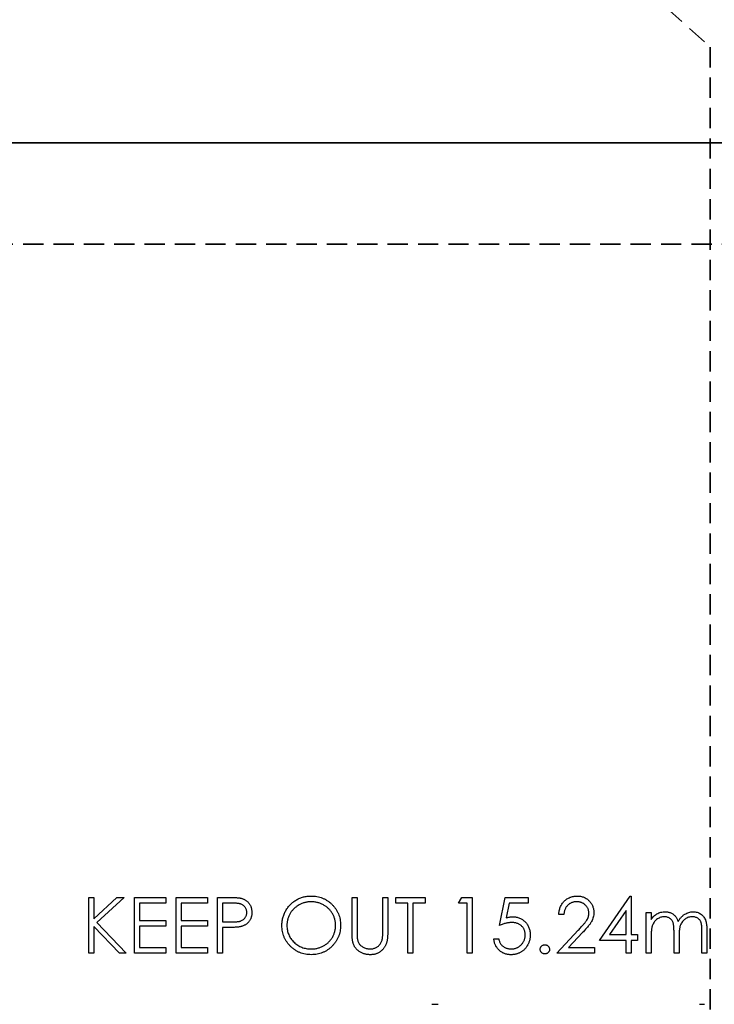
# Model space of a CAD drawing. Header units: millimetres. Extents: x 0 to 1576, y 0 to 1348.
# Tile 26 of 46: x 744 to 787, y 1185 to 1247. Entities that reach past the tile are written whole.
import ezdxf

# ---------------------------------------------------------------- set-up
doc = ezdxf.new("R2010")
doc.units = ezdxf.units.MM
doc.linetypes.add('SLD-Dashed', pattern=[1.905, 1.27, -0.635])
doc.linetypes.add('SLD-Solid', pattern=[0])
doc.layers.add('LAYER1', color=179, linetype='SLD-Dashed', lineweight=35)
doc.layers.add('SLD-0', color=179, linetype='SLD-Solid')
doc.styles.add('SLDTEXTSTYLE0', font='ARIAL.TTF', dxfattribs={"width": 0.948})
doc.dimstyles.new('SLDDIMSTYLE1', dxfattribs={"dimtxt": 7.408333, "dimasz": 2.116667, "dimexe": 0, "dimexo": 0.0625, "dimgap": 1.852083, "dimtad": 0, "dimtih": 1, "dimtoh": 1, "dimrnd": 1e-09, "dimzin": 12, "dimdsep": 46, "dimtxsty": 'SLDTEXTSTYLE0', "dimblk1": 'NONE', "dimblk2": 'NONE', "dimsah": 1, "dimcen": 0.09, "dimsd2": 1, "dimadec": 0, "dimazin": 3, "dimtfac": 1, "dimtdec": 0, "dimtofl": 0, "dimtmove": 0, "dimatfit": 3, "dimldrblk": 'NONE', "dimfxl": 1, "dimfrac": 2, "dimtolj": 1, "dimtzin": 12, "dimarcsym": 0})

# ---------------------------------------------------------------- blocks, each defined once
blk = doc.blocks.new('_D_20')
at = {"layer": 'LAYER1', "color": 7}
for p, q in [((776.994, 1340.1), (786.376, 1340.1)), ((776.994, 1340.1), (776.994, 1338.455)), ((786.376, 1340.1), (786.376, 1338.455)), ((776.994, 1301.142), (776.994, 1302.788)), ((786.376, 1301.142), (786.376, 1302.788)), ((776.994, 1301.142), (786.376, 1301.142)), ((781.685, 1250.107), (781.685, 1255.107)), ((781.685, 1250.107), (787.243, 1245.107)), ((787.243, 1245.107), (787.243, 1006.427))]:
    blk.add_line(p, q, dxfattribs=at)
at = {"layer": 'LAYER1', "color": 7, "char_height": 7.4083, "attachment_point": 1, "rotation": 90, "style": 'SLDTEXTSTYLE0'}
for s, insert in [('1.350in', (777.654, 1304.434)), ('34.29mm', (777.654, 1256.694))]:
    blk.add_mtext(s, dxfattribs=dict(at, insert=insert))
blk = doc.blocks.new('_None')
blk = doc.blocks.new('_D_33')
at = {"layer": 'LAYER1', "color": 7}
for p, q in [((863.533, 1232.757), (585.043, 1232.757)), ((868.533, 1224.627), (863.533, 1232.757)), ((925.117, 1230.149), (922.648, 1230.149)), ((922.648, 1230.149), (922.648, 1219.105)), ((957.495, 1230.149), (959.964, 1230.149)), ((959.964, 1230.149), (959.964, 1219.105)), ((868.533, 1224.627), (873.533, 1224.627)), ((922.648, 1219.105), (925.117, 1219.105)), ((959.964, 1219.105), (957.495, 1219.105))]:
    blk.add_line(p, q, dxfattribs=at)
at = {"layer": 'LAYER1', "color": 7, "char_height": 7.4083, "attachment_point": 1, "style": 'SLDTEXTSTYLE0'}
for s, insert in [('9.350in', (925.117, 1228.655)), ('237.49mm', (873.533, 1228.655))]:
    blk.add_mtext(s, dxfattribs=dict(at, insert=insert))

msp = doc.modelspace()

# ---------------------------------------------------------------- linework, layer by layer
at = {"layer": 'SLD-0', "color": 7, "linetype": 'SLD-Solid'}
msp.add_line((577.693, 1239.107), (821.533, 1239.107), dxfattribs=at)
at = {"layer": 'SLD-0', "color": 7, "linetype": 'SLD-Solid', "lineweight": 25}
for p, q in [((821.533, 1239.107), (735.173, 1239.107)), ((780.305, 1189.115), (782.216, 1191.897)), ((782.216, 1191.897), (782.28, 1191.897)), ((782.28, 1191.897), (782.28, 1189.474)), ((748.267, 1191.807), (748.581, 1191.807)), ((748.267, 1188.307), (748.267, 1191.807)), ((748.581, 1191.807), (748.581, 1190.474)), ((748.581, 1190.474), (750.04, 1191.807)), ((750.488, 1191.807), (748.768, 1190.236)), ((750.04, 1191.807), (750.488, 1191.807)), ((751.139, 1191.807), (753.113, 1191.807)), ((751.139, 1188.307), (751.139, 1191.807)), ((753.113, 1191.448), (751.453, 1191.448)), ((751.453, 1191.448), (751.453, 1190.371)), ((753.113, 1191.807), (753.113, 1191.448)), ((753.741, 1191.807), (755.716, 1191.807)), ((753.741, 1188.307), (753.741, 1191.807)), ((755.716, 1191.448), (754.055, 1191.448)), ((754.055, 1191.448), (754.055, 1190.371)), ((755.716, 1191.807), (755.716, 1191.448)), ((756.344, 1191.807), (757.03, 1191.807)), ((756.344, 1188.307), (756.344, 1191.807)), ((757.298, 1191.448), (756.658, 1191.448)), ((756.658, 1191.448), (756.658, 1190.281)), ((764.78, 1189.693), (764.78, 1191.807)), ((764.78, 1191.807), (765.094, 1191.807)), ((765.094, 1191.807), (765.094, 1189.71)), ((766.709, 1189.71), (766.709, 1191.807)), ((766.709, 1191.807), (767.023, 1191.807)), ((767.023, 1191.807), (767.023, 1189.693)), ((767.517, 1191.448), (767.517, 1191.807)), ((767.517, 1191.807), (769.357, 1191.807)), ((768.28, 1191.448), (767.517, 1191.448)), ((768.28, 1188.307), (768.28, 1191.448)), ((769.357, 1191.448), (768.594, 1191.448)), ((768.594, 1191.448), (768.594, 1188.307)), ((769.357, 1191.807), (769.357, 1191.448)), ((771.466, 1191.448), (771.671, 1191.807)), ((772.004, 1191.448), (771.466, 1191.448)), ((771.671, 1191.807), (772.318, 1191.807)), ((772.004, 1188.307), (772.004, 1191.448)), ((772.318, 1191.807), (772.318, 1188.307)), ((774.023, 1190.057), (774.382, 1191.807)), ((774.382, 1191.807), (775.818, 1191.807)), ((774.628, 1191.448), (774.439, 1190.527)), ((775.818, 1191.448), (774.628, 1191.448)), ((775.818, 1191.807), (775.818, 1191.448)), ((778.062, 1190.73), (777.748, 1190.73)), ((781.966, 1190.994), (780.922, 1189.474)), ((781.966, 1189.474), (781.966, 1190.994)), ((783.222, 1190.865), (783.536, 1190.865)), ((783.222, 1188.307), (783.222, 1190.865)), ((783.536, 1190.865), (783.536, 1190.42)), ((748.768, 1190.236), (750.623, 1188.307)), ((751.453, 1190.371), (753.113, 1190.371)), ((753.113, 1190.012), (751.453, 1190.012)), ((751.453, 1190.012), (751.453, 1188.666)), ((753.113, 1190.371), (753.113, 1190.012)), ((754.055, 1190.371), (755.716, 1190.371)), ((755.716, 1190.012), (754.055, 1190.012)), ((754.055, 1190.012), (754.055, 1188.666)), ((755.716, 1190.371), (755.716, 1190.012)), ((756.658, 1190.281), (757.271, 1190.274)), ((750.204, 1188.307), (748.581, 1189.996)), ((748.581, 1189.996), (748.581, 1188.307)), ((756.908, 1189.922), (756.658, 1189.922)), ((756.658, 1189.922), (756.658, 1188.307)), ((777.613, 1188.307), (778.97, 1189.755)), ((779.238, 1189.6), (778.363, 1188.666)), ((780.922, 1189.474), (781.966, 1189.474)), ((782.28, 1189.474), (782.684, 1189.474)), ((782.684, 1189.474), (782.684, 1189.115)), ((783.536, 1189.383), (783.536, 1188.307)), ((784.972, 1188.307), (784.972, 1189.607)), ((786.722, 1188.307), (786.722, 1189.694)), ((787.036, 1189.692), (787.036, 1188.307)), ((773.664, 1189.204), (773.978, 1189.204)), ((781.966, 1189.115), (780.305, 1189.115)), ((781.966, 1188.307), (781.966, 1189.115)), ((782.684, 1189.115), (782.28, 1189.115)), ((782.28, 1189.115), (782.28, 1188.307)), ((785.286, 1189.302), (785.286, 1188.307)), ((748.581, 1188.307), (748.267, 1188.307)), ((750.623, 1188.307), (750.204, 1188.307)), ((753.113, 1188.307), (751.139, 1188.307)), ((751.453, 1188.666), (753.113, 1188.666)), ((753.113, 1188.666), (753.113, 1188.307)), ((755.716, 1188.307), (753.741, 1188.307)), ((754.055, 1188.666), (755.716, 1188.666)), ((755.716, 1188.666), (755.716, 1188.307)), ((756.658, 1188.307), (756.344, 1188.307)), ((768.594, 1188.307), (768.28, 1188.307)), ((772.318, 1188.307), (772.004, 1188.307)), ((779.991, 1188.307), (777.613, 1188.307)), ((778.363, 1188.666), (779.991, 1188.666)), ((779.991, 1188.666), (779.991, 1188.307)), ((782.28, 1188.307), (781.966, 1188.307)), ((783.536, 1188.307), (783.222, 1188.307)), ((785.286, 1188.307), (784.972, 1188.307)), ((787.036, 1188.307), (786.722, 1188.307)), ((769.783, 1185.108), (770.187, 1185.108)), ((786.565, 1185.108), (786.879, 1185.108))]:
    msp.add_line(p, q, dxfattribs=at)
for points, knots in [([(760.382, 1190.041), (760.383, 1190.083), (760.384, 1190.166), (760.397, 1190.289), (760.415, 1190.41), (760.442, 1190.528), (760.477, 1190.644), (760.518, 1190.758), (760.568, 1190.869), (760.625, 1190.978), (760.688, 1191.083), (760.758, 1191.182), (760.832, 1191.276), (760.913, 1191.362), (760.998, 1191.444), (761.09, 1191.52), (761.187, 1191.59), (761.289, 1191.654), (761.395, 1191.711), (761.504, 1191.76), (761.614, 1191.803), (761.727, 1191.837), (761.842, 1191.864), (761.959, 1191.882), (762.079, 1191.895), (762.159, 1191.896), (762.2, 1191.897)], [0, 0, 0, 0, 0.043209, 0.0858729, 0.12812, 0.170152, 0.2119176, 0.253753, 0.2960064, 0.3384434, 0.3810154, 0.4228205, 0.4640891, 0.5051258, 0.545975, 0.5869852, 0.6283386, 0.6700838, 0.7119916, 0.7530392, 0.7940494, 0.8348855, 0.8754983, 0.9165473, 0.9580038, 1, 1, 1, 1]), ([(762.2, 1191.897), (762.264, 1191.895), (762.392, 1191.892), (762.579, 1191.867), (762.757, 1191.824), (762.929, 1191.768), (763.091, 1191.692), (763.246, 1191.6), (763.392, 1191.492), (763.529, 1191.367), (763.653, 1191.232), (763.763, 1191.087), (763.855, 1190.935), (763.931, 1190.774), (763.99, 1190.606), (764.031, 1190.43), (764.057, 1190.247), (764.06, 1190.122), (764.062, 1190.058)], [0, 0, 0, 0, 0.06657, 0.130749, 0.193413, 0.254989, 0.316114, 0.377262, 0.439401, 0.502971, 0.566525, 0.628231, 0.689091, 0.749345, 0.81017, 0.87161, 0.934869, 1, 1, 1, 1]), ([(777.748, 1190.73), (777.75, 1190.772), (777.754, 1190.853), (777.773, 1190.973), (777.8, 1191.087), (777.838, 1191.195), (777.885, 1191.297), (777.942, 1191.394), (778.009, 1191.485), (778.085, 1191.57), (778.168, 1191.647), (778.257, 1191.713), (778.351, 1191.77), (778.449, 1191.817), (778.553, 1191.852), (778.66, 1191.878), (778.773, 1191.894), (778.85, 1191.896), (778.889, 1191.897)], [0, 0, 0, 0, 0.0687908, 0.1351033, 0.1989787, 0.2619043, 0.323495, 0.3851954, 0.4469692, 0.5097648, 0.5722506, 0.6334052, 0.6932512, 0.7525832, 0.8125793, 0.8732751, 0.9355499, 1, 1, 1, 1]), ([(778.889, 1191.897), (778.927, 1191.896), (779.003, 1191.894), (779.113, 1191.879), (779.218, 1191.855), (779.317, 1191.822), (779.41, 1191.777), (779.497, 1191.723), (779.58, 1191.661), (779.655, 1191.588), (779.723, 1191.51), (779.783, 1191.426), (779.833, 1191.34), (779.875, 1191.25), (779.906, 1191.156), (779.93, 1191.06), (779.943, 1190.959), (779.945, 1190.891), (779.946, 1190.856)], [0, 0, 0, 0, 0.069475, 0.136517, 0.200789, 0.26383, 0.325735, 0.387291, 0.449509, 0.512968, 0.576275, 0.63758, 0.697903, 0.757172, 0.816599, 0.876653, 0.93729, 1, 1, 1, 1]), ([(757.03, 1191.807), (757.077, 1191.807), (757.168, 1191.807), (757.298, 1191.804), (757.415, 1191.8), (757.521, 1191.794), (757.615, 1191.788), (757.696, 1191.778), (757.766, 1191.769), (757.808, 1191.759), (757.827, 1191.754)], [0, 0, 0, 0, 0.1769558, 0.3390551, 0.4863182, 0.6187809, 0.7356188, 0.8387425, 0.9264571, 1, 1, 1, 1]), ([(758.184, 1190.867), (758.182, 1190.895), (758.18, 1190.951), (758.161, 1191.033), (758.13, 1191.111), (758.086, 1191.184), (758.034, 1191.25), (757.972, 1191.308), (757.903, 1191.354), (757.838, 1191.384), (757.78, 1191.402), (757.73, 1191.415), (757.674, 1191.425), (757.611, 1191.433), (757.542, 1191.44), (757.466, 1191.445), (757.384, 1191.448), (757.327, 1191.448), (757.298, 1191.448)], [0, 0, 0, 0, 0.070044, 0.139238, 0.208197, 0.279173, 0.349987, 0.418354, 0.48761, 0.557411, 0.59533, 0.637964, 0.685913, 0.738185, 0.796103, 0.858517, 0.926658, 1, 1, 1, 1]), ([(757.827, 1191.754), (757.852, 1191.748), (757.899, 1191.735), (757.968, 1191.708), (758.034, 1191.677), (758.096, 1191.642), (758.155, 1191.601), (758.21, 1191.555), (758.262, 1191.504), (758.311, 1191.449), (758.355, 1191.39), (758.393, 1191.326), (758.425, 1191.259), (758.452, 1191.188), (758.472, 1191.113), (758.487, 1191.035), (758.496, 1190.953), (758.497, 1190.897), (758.498, 1190.868)], [0, 0, 0, 0, 0.062481, 0.12349, 0.183411, 0.243153, 0.302127, 0.36171, 0.421842, 0.482932, 0.544552, 0.605681, 0.66768, 0.729984, 0.794551, 0.860346, 0.928907, 1, 1, 1, 1]), ([(762.215, 1191.538), (762.182, 1191.537), (762.116, 1191.536), (762.017, 1191.526), (761.92, 1191.511), (761.825, 1191.489), (761.731, 1191.46), (761.637, 1191.426), (761.546, 1191.385), (761.456, 1191.338), (761.369, 1191.287), (761.287, 1191.23), (761.21, 1191.169), (761.137, 1191.103), (761.07, 1191.033), (761.007, 1190.96), (760.949, 1190.881), (760.897, 1190.799), (760.85, 1190.713), (760.808, 1190.625), (760.774, 1190.533), (760.746, 1190.44), (760.723, 1190.344), (760.708, 1190.246), (760.698, 1190.145), (760.697, 1190.077), (760.696, 1190.043)], [0, 0, 0, 0, 0.042023, 0.083645, 0.124984, 0.166247, 0.207702, 0.249631, 0.291742, 0.334743, 0.37746, 0.419556, 0.461044, 0.502096, 0.542891, 0.583801, 0.624864, 0.666225, 0.707399, 0.748557, 0.789655, 0.83074, 0.87207, 0.913993, 0.956498, 1, 1, 1, 1]), ([(763.748, 1190.059), (763.747, 1190.093), (763.746, 1190.16), (763.736, 1190.26), (763.721, 1190.357), (763.699, 1190.452), (763.671, 1190.544), (763.636, 1190.633), (763.596, 1190.72), (763.549, 1190.805), (763.496, 1190.886), (763.439, 1190.964), (763.375, 1191.036), (763.308, 1191.106), (763.235, 1191.17), (763.156, 1191.23), (763.073, 1191.287), (762.985, 1191.338), (762.894, 1191.385), (762.801, 1191.426), (762.707, 1191.46), (762.611, 1191.489), (762.514, 1191.511), (762.415, 1191.526), (762.316, 1191.536), (762.249, 1191.537), (762.215, 1191.538)], [0, 0, 0, 0, 0.042915, 0.08513, 0.126473, 0.167453, 0.207976, 0.248249, 0.28875, 0.32967, 0.370537, 0.411129, 0.451819, 0.492406, 0.533486, 0.575263, 0.617441, 0.660672, 0.70394, 0.746868, 0.789079, 0.831104, 0.873238, 0.915166, 0.957381, 1, 1, 1, 1]), ([(778.873, 1191.538), (778.846, 1191.537), (778.792, 1191.536), (778.713, 1191.526), (778.638, 1191.509), (778.566, 1191.486), (778.497, 1191.456), (778.432, 1191.419), (778.371, 1191.376), (778.314, 1191.326), (778.261, 1191.271), (778.215, 1191.209), (778.174, 1191.142), (778.139, 1191.07), (778.11, 1190.993), (778.088, 1190.91), (778.071, 1190.822), (778.065, 1190.761), (778.062, 1190.73)], [0, 0, 0, 0, 0.064439, 0.126547, 0.186887, 0.245878, 0.304041, 0.362191, 0.420976, 0.48066, 0.5406, 0.600689, 0.661936, 0.724443, 0.789038, 0.856314, 0.926352, 1, 1, 1, 1]), ([(779.632, 1190.828), (779.632, 1190.852), (779.63, 1190.899), (779.619, 1190.968), (779.603, 1191.035), (779.579, 1191.099), (779.547, 1191.16), (779.509, 1191.219), (779.464, 1191.276), (779.413, 1191.329), (779.356, 1191.378), (779.297, 1191.421), (779.234, 1191.457), (779.168, 1191.486), (779.098, 1191.509), (779.026, 1191.526), (778.951, 1191.536), (778.899, 1191.537), (778.873, 1191.538)], [0, 0, 0, 0, 0.061965, 0.122122, 0.180988, 0.239933, 0.299906, 0.359989, 0.421776, 0.486576, 0.551535, 0.615018, 0.677259, 0.73973, 0.80305, 0.866495, 0.931973, 1, 1, 1, 1]), ([(757.271, 1190.274), (757.301, 1190.274), (757.358, 1190.274), (757.442, 1190.277), (757.519, 1190.282), (757.59, 1190.289), (757.655, 1190.298), (757.714, 1190.308), (757.766, 1190.322), (757.827, 1190.341), (757.895, 1190.373), (757.97, 1190.419), (758.032, 1190.478), (758.087, 1190.544), (758.13, 1190.618), (758.161, 1190.697), (758.18, 1190.781), (758.182, 1190.838), (758.184, 1190.867)], [0, 0, 0, 0, 0.072538, 0.140034, 0.202496, 0.260575, 0.313228, 0.361583, 0.404878, 0.444127, 0.5164, 0.586507, 0.655085, 0.724384, 0.793974, 0.861638, 0.930111, 1, 1, 1, 1]), ([(758.498, 1190.868), (758.497, 1190.839), (758.496, 1190.783), (758.487, 1190.701), (758.473, 1190.622), (758.453, 1190.547), (758.426, 1190.476), (758.394, 1190.409), (758.356, 1190.346), (758.313, 1190.287), (758.264, 1190.232), (758.211, 1190.182), (758.153, 1190.136), (758.091, 1190.095), (758.024, 1190.059), (757.953, 1190.028), (757.878, 1190.001), (757.826, 1189.987), (757.799, 1189.98)], [0, 0, 0, 0, 0.070119, 0.137192, 0.202016, 0.264631, 0.326117, 0.38601, 0.445812, 0.505298, 0.564633, 0.624283, 0.683902, 0.743953, 0.805388, 0.868388, 0.933084, 1, 1, 1, 1]), ([(778.97, 1189.755), (779.003, 1189.79), (779.067, 1189.856), (779.157, 1189.953), (779.237, 1190.043), (779.309, 1190.125), (779.371, 1190.202), (779.426, 1190.27), (779.47, 1190.333), (779.518, 1190.406), (779.564, 1190.494), (779.604, 1190.603), (779.628, 1190.715), (779.631, 1190.79), (779.632, 1190.828)], [0, 0, 0, 0, 0.110803, 0.212829, 0.306101, 0.390647, 0.466924, 0.534481, 0.593587, 0.644557, 0.7362, 0.825024, 0.911986, 1, 1, 1, 1]), ([(779.946, 1190.856), (779.945, 1190.807), (779.941, 1190.711), (779.913, 1190.569), (779.868, 1190.431), (779.814, 1190.32), (779.759, 1190.231), (779.71, 1190.158), (779.653, 1190.079), (779.586, 1189.994), (779.512, 1189.904), (779.429, 1189.807), (779.336, 1189.706), (779.272, 1189.636), (779.238, 1189.6)], [0, 0, 0, 0, 0.0987022, 0.1956723, 0.2924224, 0.3913425, 0.4444624, 0.5042288, 0.5703523, 0.6425458, 0.7222875, 0.8079211, 0.9004695, 1, 1, 1, 1]), ([(783.536, 1190.42), (783.564, 1190.459), (783.619, 1190.533), (783.707, 1190.632), (783.796, 1190.715), (783.86, 1190.759), (783.891, 1190.78)], [0, 0, 0, 0, 0.283595, 0.543395, 0.780646, 1, 1, 1, 1]), ([(783.891, 1190.78), (783.933, 1190.8), (784.016, 1190.839), (784.147, 1190.88), (784.282, 1190.904), (784.372, 1190.908), (784.418, 1190.909)], [0, 0, 0, 0, 0.253734, 0.503035, 0.750014, 1, 1, 1, 1]), ([(784.418, 1190.909), (784.449, 1190.908), (784.51, 1190.906), (784.601, 1190.893), (784.689, 1190.87), (784.773, 1190.837), (784.853, 1190.798), (784.926, 1190.752), (784.992, 1190.7), (785.05, 1190.641), (785.102, 1190.571), (785.15, 1190.49), (785.195, 1190.396), (785.219, 1190.328), (785.232, 1190.292)], [0, 0, 0, 0, 0.084152, 0.166532, 0.248836, 0.331246, 0.412957, 0.490494, 0.566156, 0.639987, 0.716765, 0.802144, 0.895833, 1, 1, 1, 1]), ([(785.232, 1190.292), (785.246, 1190.317), (785.273, 1190.365), (785.318, 1190.434), (785.366, 1190.498), (785.416, 1190.558), (785.468, 1190.614), (785.523, 1190.665), (785.581, 1190.711), (785.66, 1190.765), (785.764, 1190.823), (785.895, 1190.873), (786.031, 1190.904), (786.124, 1190.908), (786.17, 1190.909)], [0, 0, 0, 0, 0.071766, 0.141226, 0.209116, 0.27484, 0.339483, 0.402476, 0.464942, 0.526833, 0.647415, 0.765562, 0.881615, 1, 1, 1, 1]), ([(786.17, 1190.909), (786.213, 1190.908), (786.297, 1190.905), (786.419, 1190.88), (786.533, 1190.837), (786.639, 1190.779), (786.734, 1190.706), (786.817, 1190.619), (786.886, 1190.518), (786.932, 1190.424), (786.963, 1190.341), (786.982, 1190.27), (786.999, 1190.191), (787.013, 1190.106), (787.023, 1190.013), (787.03, 1189.913), (787.036, 1189.805), (787.036, 1189.731), (787.036, 1189.692)], [0, 0, 0, 0, 0.075604, 0.147965, 0.218797, 0.28947, 0.359724, 0.429708, 0.500497, 0.574429, 0.613947, 0.657155, 0.703973, 0.754939, 0.809707, 0.868833, 0.932385, 1, 1, 1, 1]), ([(762.228, 1188.217), (762.164, 1188.219), (762.039, 1188.222), (761.856, 1188.248), (761.679, 1188.289), (761.511, 1188.347), (761.35, 1188.423), (761.197, 1188.515), (761.051, 1188.625), (760.915, 1188.749), (760.79, 1188.884), (760.681, 1189.029), (760.589, 1189.18), (760.514, 1189.339), (760.454, 1189.505), (760.413, 1189.678), (760.387, 1189.857), (760.384, 1189.979), (760.382, 1190.041)], [0, 0, 0, 0, 0.065819, 0.129747, 0.192072, 0.253459, 0.31457, 0.37628, 0.439026, 0.503267, 0.567493, 0.629705, 0.691, 0.751452, 0.812004, 0.87315, 0.935635, 1, 1, 1, 1]), ([(760.696, 1190.043), (760.698, 1189.992), (760.7, 1189.893), (760.722, 1189.747), (760.756, 1189.607), (760.806, 1189.473), (760.868, 1189.345), (760.945, 1189.223), (761.036, 1189.108), (761.14, 1188.999), (761.253, 1188.9), (761.374, 1188.814), (761.5, 1188.74), (761.632, 1188.68), (761.769, 1188.633), (761.913, 1188.601), (762.062, 1188.579), (762.164, 1188.577), (762.215, 1188.576)], [0, 0, 0, 0, 0.064504, 0.126899, 0.187747, 0.24815, 0.308586, 0.369583, 0.431827, 0.49618, 0.560668, 0.623504, 0.68526, 0.746537, 0.808327, 0.870486, 0.934317, 1, 1, 1, 1]), ([(762.215, 1188.576), (762.25, 1188.577), (762.318, 1188.578), (762.42, 1188.587), (762.521, 1188.602), (762.619, 1188.624), (762.715, 1188.652), (762.81, 1188.684), (762.901, 1188.725), (762.992, 1188.77), (763.078, 1188.821), (763.161, 1188.876), (763.237, 1188.937), (763.309, 1189.001), (763.377, 1189.07), (763.439, 1189.144), (763.496, 1189.222), (763.549, 1189.305), (763.596, 1189.391), (763.636, 1189.479), (763.671, 1189.57), (763.699, 1189.663), (763.721, 1189.759), (763.736, 1189.857), (763.746, 1189.957), (763.747, 1190.025), (763.748, 1190.059)], [0, 0, 0, 0, 0.043633, 0.086538, 0.129177, 0.171436, 0.213416, 0.255266, 0.297369, 0.339941, 0.382347, 0.423953, 0.464871, 0.505572, 0.546003, 0.586568, 0.627065, 0.668271, 0.709549, 0.750428, 0.791096, 0.832027, 0.873136, 0.914611, 0.956956, 1, 1, 1, 1]), ([(764.062, 1190.058), (764.06, 1189.995), (764.057, 1189.871), (764.031, 1189.689), (763.99, 1189.514), (763.931, 1189.346), (763.856, 1189.186), (763.763, 1189.033), (763.654, 1188.887), (763.53, 1188.751), (763.395, 1188.626), (763.25, 1188.517), (763.098, 1188.423), (762.937, 1188.349), (762.771, 1188.289), (762.596, 1188.248), (762.414, 1188.222), (762.291, 1188.219), (762.228, 1188.217)], [0, 0, 0, 0, 0.065227, 0.128569, 0.19032, 0.251378, 0.312388, 0.373789, 0.436431, 0.500567, 0.564687, 0.627136, 0.688455, 0.749246, 0.810155, 0.871671, 0.934773, 1, 1, 1, 1]), ([(774.795, 1190.236), (774.767, 1190.236), (774.711, 1190.235), (774.625, 1190.226), (774.535, 1190.212), (774.441, 1190.192), (774.342, 1190.166), (774.24, 1190.136), (774.133, 1190.099), (774.06, 1190.071), (774.023, 1190.057)], [0, 0, 0, 0, 0.102203, 0.211023, 0.3251, 0.446502, 0.573788, 0.708901, 0.850358, 1, 1, 1, 1]), ([(774.439, 1190.527), (774.476, 1190.538), (774.548, 1190.557), (774.654, 1190.579), (774.754, 1190.593), (774.82, 1190.594), (774.851, 1190.595)], [0, 0, 0, 0, 0.275068, 0.532901, 0.773973, 1, 1, 1, 1]), ([(775.639, 1189.464), (775.638, 1189.492), (775.637, 1189.547), (775.626, 1189.627), (775.608, 1189.703), (775.582, 1189.775), (775.55, 1189.844), (775.511, 1189.908), (775.463, 1189.968), (775.409, 1190.023), (775.35, 1190.074), (775.285, 1190.117), (775.214, 1190.153), (775.14, 1190.185), (775.06, 1190.208), (774.976, 1190.225), (774.887, 1190.234), (774.826, 1190.236), (774.795, 1190.236)], [0, 0, 0, 0, 0.065351, 0.127916, 0.18836, 0.247216, 0.30563, 0.36377, 0.422661, 0.482687, 0.5433, 0.604118, 0.664965, 0.727413, 0.791468, 0.858055, 0.927037, 1, 1, 1, 1]), ([(774.851, 1190.595), (774.89, 1190.595), (774.967, 1190.593), (775.08, 1190.577), (775.187, 1190.552), (775.289, 1190.517), (775.386, 1190.472), (775.477, 1190.416), (775.563, 1190.35), (775.643, 1190.275), (775.715, 1190.192), (775.779, 1190.103), (775.833, 1190.008), (775.877, 1189.907), (775.912, 1189.801), (775.935, 1189.689), (775.95, 1189.572), (775.952, 1189.491), (775.953, 1189.45)], [0, 0, 0, 0, 0.065808, 0.129394, 0.190894, 0.251281, 0.310815, 0.370371, 0.430768, 0.492881, 0.555104, 0.616067, 0.677256, 0.73826, 0.800762, 0.864778, 0.931045, 1, 1, 1, 1]), ([(784.363, 1190.595), (784.325, 1190.594), (784.25, 1190.591), (784.138, 1190.563), (784.031, 1190.52), (783.929, 1190.461), (783.835, 1190.387), (783.753, 1190.3), (783.684, 1190.201), (783.639, 1190.109), (783.609, 1190.027), (783.589, 1189.958), (783.573, 1189.881), (783.56, 1189.796), (783.548, 1189.704), (783.542, 1189.604), (783.537, 1189.496), (783.536, 1189.422), (783.536, 1189.383)], [0, 0, 0, 0, 0.0686771, 0.136871, 0.2061144, 0.2775382, 0.349772, 0.4212508, 0.4929108, 0.5670266, 0.6066142, 0.649704, 0.6973032, 0.7490857, 0.8048806, 0.865485, 0.9302371, 1, 1, 1, 1]), ([(784.972, 1189.607), (784.972, 1189.644), (784.972, 1189.715), (784.969, 1189.816), (784.964, 1189.908), (784.958, 1189.991), (784.95, 1190.064), (784.94, 1190.129), (784.929, 1190.184), (784.91, 1190.244), (784.881, 1190.311), (784.835, 1190.382), (784.777, 1190.445), (784.71, 1190.498), (784.634, 1190.542), (784.55, 1190.573), (784.459, 1190.592), (784.396, 1190.594), (784.363, 1190.595)], [0, 0, 0, 0, 0.08253, 0.158779, 0.227738, 0.289946, 0.345499, 0.393896, 0.436374, 0.472122, 0.536384, 0.599078, 0.661948, 0.726311, 0.791771, 0.858647, 0.927305, 1, 1, 1, 1]), ([(786.116, 1190.595), (786.076, 1190.594), (785.997, 1190.591), (785.883, 1190.563), (785.773, 1190.519), (785.671, 1190.457), (785.577, 1190.382), (785.496, 1190.293), (785.429, 1190.193), (785.384, 1190.1), (785.355, 1190.016), (785.336, 1189.943), (785.322, 1189.86), (785.308, 1189.767), (785.299, 1189.665), (785.291, 1189.552), (785.287, 1189.43), (785.286, 1189.346), (785.286, 1189.302)], [0, 0, 0, 0, 0.068158, 0.134707, 0.201865, 0.270788, 0.340024, 0.408083, 0.476813, 0.547346, 0.58564, 0.628865, 0.677153, 0.730803, 0.789807, 0.854325, 0.924365, 1, 1, 1, 1]), ([(786.722, 1189.694), (786.722, 1189.726), (786.722, 1189.789), (786.719, 1189.88), (786.714, 1189.962), (786.708, 1190.036), (786.7, 1190.102), (786.689, 1190.16), (786.678, 1190.211), (786.659, 1190.267), (786.629, 1190.329), (786.584, 1190.396), (786.526, 1190.454), (786.46, 1190.504), (786.384, 1190.545), (786.301, 1190.575), (786.211, 1190.593), (786.148, 1190.594), (786.116, 1190.595)], [0, 0, 0, 0, 0.078343, 0.150563, 0.216151, 0.27568, 0.328707, 0.375904, 0.417302, 0.452693, 0.517265, 0.581217, 0.645322, 0.712024, 0.78013, 0.850218, 0.922649, 1, 1, 1, 1]), ([(757.799, 1189.98), (757.777, 1189.975), (757.729, 1189.965), (757.65, 1189.953), (757.558, 1189.944), (757.453, 1189.936), (757.335, 1189.93), (757.205, 1189.925), (757.061, 1189.923), (756.961, 1189.922), (756.908, 1189.922)], [0, 0, 0, 0, 0.075173, 0.164746, 0.268017, 0.385912, 0.517789, 0.663691, 0.824413, 1, 1, 1, 1]), ([(764.842, 1188.955), (764.837, 1188.974), (764.826, 1189.014), (764.814, 1189.081), (764.804, 1189.158), (764.794, 1189.246), (764.788, 1189.343), (764.784, 1189.45), (764.78, 1189.568), (764.78, 1189.65), (764.78, 1189.693)], [0, 0, 0, 0, 0.07813, 0.169465, 0.274335, 0.39211, 0.523687, 0.668365, 0.827132, 1, 1, 1, 1]), ([(765.094, 1189.71), (765.094, 1189.68), (765.094, 1189.624), (765.094, 1189.544), (765.096, 1189.472), (765.097, 1189.41), (765.099, 1189.356), (765.101, 1189.311), (765.104, 1189.275), (765.107, 1189.253), (765.108, 1189.244)], [0, 0, 0, 0, 0.191079, 0.362605, 0.516099, 0.650038, 0.765977, 0.862374, 0.940842, 1, 1, 1, 1]), ([(767.023, 1189.693), (767.023, 1189.655), (767.023, 1189.581), (767.018, 1189.472), (767.011, 1189.368), (767.002, 1189.27), (766.989, 1189.179), (766.975, 1189.092), (766.956, 1189.011), (766.935, 1188.935), (766.911, 1188.863), (766.879, 1188.794), (766.844, 1188.728), (766.802, 1188.663), (766.755, 1188.601), (766.701, 1188.542), (766.643, 1188.484), (766.58, 1188.43), (766.512, 1188.38), (766.44, 1188.337), (766.365, 1188.299), (766.286, 1188.269), (766.203, 1188.246), (766.117, 1188.229), (766.028, 1188.219), (765.967, 1188.218), (765.936, 1188.217)], [0, 0, 0, 0, 0.054858, 0.107059, 0.156978, 0.203992, 0.248492, 0.290483, 0.330489, 0.367886, 0.403858, 0.440009, 0.476295, 0.512792, 0.550485, 0.588381, 0.627645, 0.667979, 0.708433, 0.748602, 0.789088, 0.829461, 0.870371, 0.912214, 0.955547, 1, 1, 1, 1]), ([(766.673, 1189.166), (766.676, 1189.179), (766.683, 1189.206), (766.689, 1189.253), (766.696, 1189.308), (766.7, 1189.371), (766.705, 1189.444), (766.707, 1189.525), (766.709, 1189.614), (766.709, 1189.677), (766.709, 1189.71)], [0, 0, 0, 0, 0.069835, 0.155621, 0.257802, 0.373811, 0.506402, 0.655564, 0.820079, 1, 1, 1, 1]), ([(775.953, 1189.45), (775.952, 1189.422), (775.951, 1189.365), (775.944, 1189.281), (775.931, 1189.199), (775.914, 1189.118), (775.891, 1189.039), (775.864, 1188.963), (775.831, 1188.888), (775.794, 1188.814), (775.753, 1188.744), (775.707, 1188.679), (775.659, 1188.616), (775.606, 1188.559), (775.55, 1188.505), (775.491, 1188.456), (775.428, 1188.411), (775.361, 1188.371), (775.292, 1188.334), (775.22, 1188.303), (775.145, 1188.276), (775.068, 1188.255), (774.988, 1188.238), (774.905, 1188.226), (774.819, 1188.218), (774.761, 1188.217), (774.732, 1188.217)], [0, 0, 0, 0, 0.044014, 0.087434, 0.130118, 0.172554, 0.214555, 0.256298, 0.298438, 0.340849, 0.382715, 0.423924, 0.464246, 0.504074, 0.543862, 0.583567, 0.623094, 0.663229, 0.703551, 0.743938, 0.784541, 0.82575, 0.867757, 0.910745, 0.954914, 1, 1, 1, 1]), ([(774.75, 1188.576), (774.78, 1188.577), (774.839, 1188.579), (774.926, 1188.591), (775.01, 1188.61), (775.09, 1188.639), (775.167, 1188.674), (775.241, 1188.718), (775.312, 1188.77), (775.378, 1188.829), (775.439, 1188.894), (775.493, 1188.963), (775.537, 1189.037), (775.575, 1189.115), (775.604, 1189.197), (775.624, 1189.282), (775.636, 1189.372), (775.638, 1189.433), (775.639, 1189.464)], [0, 0, 0, 0, 0.064207, 0.126425, 0.18768, 0.248216, 0.308305, 0.369661, 0.431699, 0.495947, 0.559758, 0.622295, 0.683911, 0.745092, 0.80674, 0.869087, 0.93329, 1, 1, 1, 1]), ([(765.936, 1188.217), (765.902, 1188.218), (765.836, 1188.219), (765.739, 1188.228), (765.645, 1188.245), (765.555, 1188.266), (765.469, 1188.295), (765.386, 1188.329), (765.308, 1188.371), (765.233, 1188.418), (765.163, 1188.47), (765.099, 1188.527), (765.04, 1188.588), (764.989, 1188.654), (764.942, 1188.723), (764.903, 1188.797), (764.869, 1188.874), (764.851, 1188.928), (764.842, 1188.955)], [0, 0, 0, 0, 0.0711745, 0.1396441, 0.2063172, 0.2713732, 0.3354181, 0.3980763, 0.4606079, 0.5229695, 0.5847157, 0.6448949, 0.7042906, 0.7629982, 0.8210874, 0.8801039, 0.9393885, 1, 1, 1, 1]), ([(765.108, 1189.244), (765.113, 1189.211), (765.123, 1189.148), (765.149, 1189.057), (765.185, 1188.975), (765.227, 1188.899), (765.283, 1188.832), (765.35, 1188.771), (765.431, 1188.717), (765.521, 1188.667), (765.619, 1188.628), (765.718, 1188.598), (765.818, 1188.579), (765.885, 1188.577), (765.918, 1188.576)], [0, 0, 0, 0, 0.086315, 0.167766, 0.244433, 0.318135, 0.391884, 0.470068, 0.553904, 0.644339, 0.736875, 0.826168, 0.913679, 1, 1, 1, 1]), ([(765.918, 1188.576), (765.947, 1188.577), (766.004, 1188.579), (766.088, 1188.593), (766.171, 1188.617), (766.251, 1188.647), (766.327, 1188.688), (766.398, 1188.735), (766.461, 1188.79), (766.518, 1188.851), (766.568, 1188.92), (766.611, 1188.996), (766.647, 1189.078), (766.664, 1189.137), (766.673, 1189.166)], [0, 0, 0, 0, 0.082891, 0.165303, 0.247762, 0.331528, 0.41528, 0.496366, 0.577151, 0.657783, 0.739322, 0.823793, 0.909476, 1, 1, 1, 1]), ([(774.732, 1188.217), (774.697, 1188.218), (774.629, 1188.219), (774.528, 1188.233), (774.431, 1188.254), (774.339, 1188.284), (774.251, 1188.323), (774.167, 1188.371), (774.087, 1188.426), (774.012, 1188.491), (773.943, 1188.562), (773.881, 1188.639), (773.826, 1188.721), (773.779, 1188.808), (773.738, 1188.9), (773.706, 1188.997), (773.681, 1189.099), (773.67, 1189.169), (773.664, 1189.204)], [0, 0, 0, 0, 0.065421, 0.128708, 0.190236, 0.250724, 0.310637, 0.370766, 0.431615, 0.493523, 0.555883, 0.617342, 0.678668, 0.740711, 0.802985, 0.866803, 0.932347, 1, 1, 1, 1]), ([(773.978, 1189.204), (773.986, 1189.171), (774.001, 1189.107), (774.034, 1189.017), (774.073, 1188.936), (774.121, 1188.865), (774.177, 1188.802), (774.242, 1188.747), (774.314, 1188.697), (774.395, 1188.655), (774.48, 1188.619), (774.568, 1188.595), (774.659, 1188.579), (774.72, 1188.577), (774.75, 1188.576)], [0, 0, 0, 0, 0.094687, 0.181994, 0.264377, 0.34218, 0.418618, 0.496509, 0.577369, 0.661511, 0.746733, 0.831258, 0.915206, 1, 1, 1, 1]), ([(776.581, 1188.554), (776.582, 1188.573), (776.584, 1188.612), (776.601, 1188.667), (776.628, 1188.717), (776.665, 1188.762), (776.71, 1188.799), (776.76, 1188.826), (776.815, 1188.842), (776.853, 1188.844), (776.873, 1188.845)], [0, 0, 0, 0, 0.129097, 0.252046, 0.373905, 0.5010378, 0.6281707, 0.7513765, 0.872426, 1, 1, 1, 1]), ([(776.873, 1188.845), (776.892, 1188.844), (776.93, 1188.842), (776.986, 1188.826), (777.036, 1188.799), (777.08, 1188.762), (777.117, 1188.717), (777.145, 1188.668), (777.161, 1188.612), (777.163, 1188.573), (777.164, 1188.554)], [0, 0, 0, 0, 0.127519, 0.249986, 0.371792, 0.49887, 0.625948, 0.748492, 0.870959, 1, 1, 1, 1]), ([(776.873, 1188.262), (776.853, 1188.263), (776.815, 1188.265), (776.76, 1188.282), (776.71, 1188.309), (776.665, 1188.346), (776.629, 1188.391), (776.601, 1188.442), (776.584, 1188.496), (776.582, 1188.534), (776.581, 1188.554)], [0, 0, 0, 0, 0.1277566, 0.2494144, 0.3727965, 0.5001113, 0.6286099, 0.7506434, 0.8737684, 1, 1, 1, 1]), ([(777.164, 1188.554), (777.163, 1188.534), (777.161, 1188.497), (777.146, 1188.441), (777.117, 1188.392), (777.08, 1188.346), (777.036, 1188.309), (776.985, 1188.282), (776.93, 1188.265), (776.892, 1188.263), (776.873, 1188.262)], [0, 0, 0, 0, 0.126178, 0.248821, 0.37154, 0.499984, 0.627244, 0.749226, 0.872298, 1, 1, 1, 1])]:
    msp.add_open_spline(points, degree=3, knots=knots, dxfattribs=at)

# ---------------------------------------------------------------- dimensions: what is measured, and where the dimension line sits
at = {"layer": 'LAYER1', "color": 7}
for feature_location, offset, dtype, origin, picture, middle in [((787.243438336, 1005.426902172), (0, 294.616055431), 1, (787.243438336, 1005.426902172), '_D_20', (787.243438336, 1326.347686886)), ((584.043438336, 1232.756902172), (333.939999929, 0), 0, (584.043438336, 1232.756902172), '_D_33', (947.117737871, 1232.756902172))]:
    dim = msp.add_ordinate_dim(feature_location=feature_location, offset=offset, dtype=dtype, origin=origin, text='<>mm', dimstyle='SLDDIMSTYLE1', dxfattribs=at)
    dim.commit()
    dim.dimension.update_dxf_attribs({"geometry": picture, "text_midpoint": middle})

doc.saveas('drawing.dxf')
